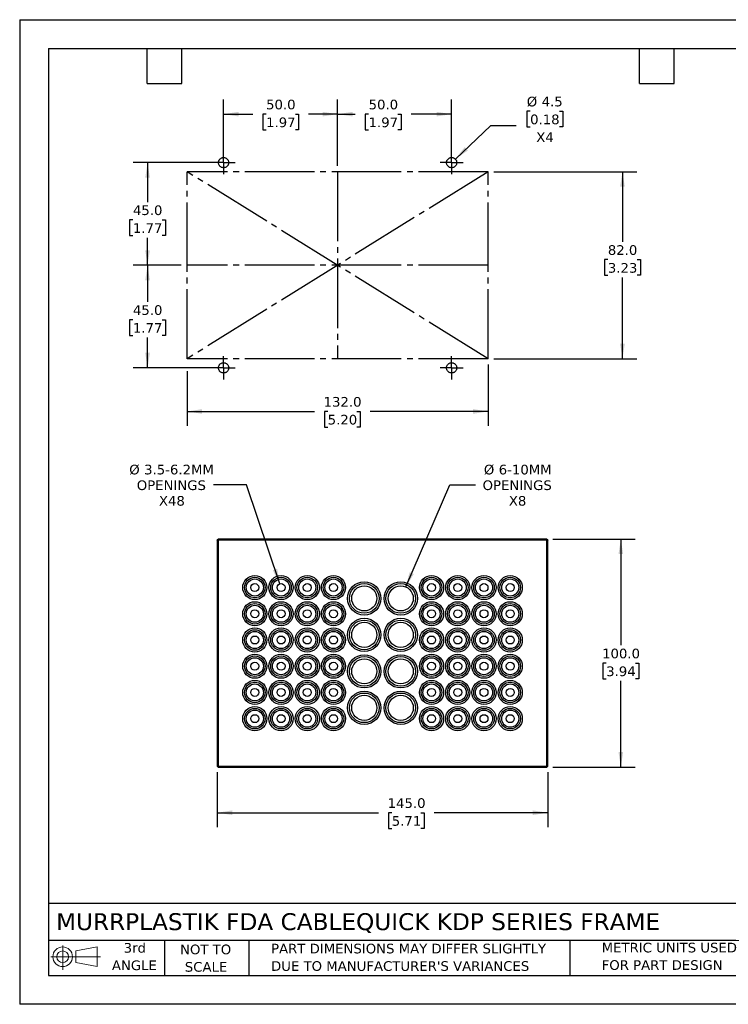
# Model space of a CAD drawing. Header units: millimetres. Extents: x 0 to 559, y 0 to 432.
# Tile 1 of 13: x 0 to 311, y 0 to 432. Entities that reach past the tile are written whole.
import ezdxf

# ---------------------------------------------------------------- set-up
doc = ezdxf.new("R2010")
doc.units = ezdxf.units.MM
doc.header["$LTSCALE"] = 2
doc.linetypes.add('SLD-Center', pattern=[19.05, 15.24, -1.27, 1.27, -1.27])
doc.linetypes.add('SLD-Solid', pattern=[0])
doc.layers.add('CENTER', color=40, linetype='SLD-Center')
doc.layers.add('SLD-DEFPOINTS', color=7, linetype='Continuous')
doc.layers.add('DIMENSIONS', color=140, linetype='SLD-Solid', lineweight=25)
doc.layers.add('TEXT', color=140, linetype='SLD-Solid', lineweight=25)
doc.styles.add('SLDTEXTSTYLE0', font='VERDANA.TTF')
doc.dimstyles.new('SLDDIMSTYLE0', dxfattribs={"dimtxt": 4.316016, "dimasz": 6.604, "dimexe": 0, "dimexo": 0.0625, "dimgap": 1.079004, "dimtad": 0, "dimtih": 1, "dimtoh": 1, "dimrnd": 1e-09, "dimzin": 4, "dimdsep": 46, "dimtxsty": 'SLDTEXTSTYLE0', "dimsah": 1, "dimcen": 0.09, "dimadec": 0, "dimazin": 1, "dimtfac": 1, "dimtofl": 0, "dimtmove": 0, "dimatfit": 3, "dimfxl": 0, "dimfrac": 2, "dimtolj": 1, "dimtzin": 12, "dimarcsym": 0})
doc.dimstyles.new('SLDDIMSTYLE1', dxfattribs={"dimtxt": 4.316016, "dimasz": 6.604, "dimexe": 0, "dimexo": 0.0625, "dimgap": 1.079004, "dimtad": 0, "dimtih": 1, "dimtoh": 1, "dimrnd": 1e-09, "dimzin": 12, "dimdsep": 46, "dimtxsty": 'SLDTEXTSTYLE0', "dimsah": 1, "dimcen": 0, "dimadec": 0, "dimazin": 3, "dimtfac": 1, "dimtofl": 0, "dimtmove": 0, "dimatfit": 3, "dimfxl": 0, "dimfrac": 2, "dimtolj": 1, "dimtzin": 12, "dimarcsym": 0})
doc.dimstyles.new('SLDDIMSTYLE2', dxfattribs={"dimtxt": 4.316016, "dimasz": 6.604, "dimexe": 0, "dimexo": 0.0625, "dimgap": 1.079004, "dimtad": 0, "dimtih": 1, "dimtoh": 1, "dimrnd": 1e-09, "dimzin": 12, "dimdsep": 46, "dimtxsty": 'SLDTEXTSTYLE0', "dimsah": 1, "dimcen": 0, "dimadec": 0, "dimazin": 3, "dimtfac": 1, "dimtofl": 0, "dimtmove": 0, "dimatfit": 3, "dimfxl": 0, "dimfrac": 2, "dimtolj": 1, "dimtzin": 12, "dimarcsym": 0})

# ---------------------------------------------------------------- blocks, each defined once
blk = doc.blocks.new('Block11')
at = {"color": 7, "linetype": 'SLD-Solid', "lineweight": 18}
for p, q in [((5.18, 10.62), (5.18, 0)), ((10.96, 8.33), (20.35, 10.06)), ((20.35, 10.06), (20.35, 1.46)), ((0, 5.76), (21.75, 5.76)), ((10.96, 3.19), (10.96, 8.33)), ((10.96, 3.19), (20.35, 1.46))]:
    blk.add_line(p, q, dxfattribs=at)
for radius in [4.3, 2.57]:
    blk.add_circle((5.18, 5.76), radius, dxfattribs=at)
blk = doc.blocks.new('Block12')
at = {"layer": 'SLD-DEFPOINTS'}
blk.add_blockref('Block11', (0, 0), dxfattribs=at)
blk = doc.blocks.new('_D')
at = {"layer": 'DIMENSIONS'}
for p, q in [((207.96, 365.12), (270.68, 365.12)), ((264.33, 365.12), (264.33, 334.39)), ((257.92, 326.57), (256.47, 326.57)), ((256.47, 326.57), (256.47, 319.71)), ((270.74, 326.57), (272.19, 326.57)), ((272.19, 326.57), (272.19, 319.71)), ((256.47, 319.71), (257.92, 319.71)), ((272.19, 319.71), (270.74, 319.71)), ((264.33, 283.12), (264.33, 318.74)), ((207.96, 283.12), (270.68, 283.12))]:
    blk.add_line(p, q, dxfattribs=at)
for points in [[(264.33, 365.12), (263.31, 358.52), (265.35, 358.52)], [(264.33, 283.12), (265.35, 289.72), (263.31, 289.72)]]:
    blk.add_solid(points, dxfattribs=at)
at = {"layer": 'DIMENSIONS', "char_height": 4.233, "attachment_point": 1, "style": 'SLDTEXTSTYLE0'}
for s, insert in [('82.0', (257.92, 332.91)), ('3.23', (257.92, 325.08))]:
    blk.add_mtext(s, dxfattribs=dict(at, insert=insert))
blk = doc.blocks.new('_D_1')
at = {"layer": 'DIMENSIONS'}
for p, q in [((73.42, 277.6), (73.42, 253.65)), ((205.42, 280.58), (205.42, 253.65)), ((73.42, 260), (129.23, 260)), ((135.07, 260), (133.62, 260)), ((133.62, 260), (133.62, 253.14)), ((147.9, 260), (149.35, 260)), ((149.35, 260), (149.35, 253.14)), ((205.42, 260), (153.75, 260)), ((133.62, 253.14), (135.07, 253.14)), ((149.35, 253.14), (147.9, 253.14))]:
    blk.add_line(p, q, dxfattribs=at)
for points in [[(73.42, 260), (80.02, 258.98), (80.02, 261.02)], [(205.42, 260), (198.81, 261.02), (198.81, 258.98)]]:
    blk.add_solid(points, dxfattribs=at)
at = {"layer": 'DIMENSIONS', "char_height": 4.233, "attachment_point": 1, "style": 'SLDTEXTSTYLE0'}
for s, insert in [('132.0', (133.28, 266.34)), ('5.20', (135.07, 258.52))]:
    blk.add_mtext(s, dxfattribs=dict(at, insert=insert))
blk = doc.blocks.new('_D_2')
at = {"layer": 'DIMENSIONS'}
for p, q in [((86.88, 369.12), (49.73, 369.12)), ((56.08, 369.12), (56.08, 351.85)), ((49.66, 344.02), (48.21, 344.02)), ((48.21, 344.02), (48.21, 337.16)), ((62.49, 344.02), (63.94, 344.02)), ((63.94, 344.02), (63.94, 337.16)), ((48.21, 337.16), (49.66, 337.16)), ((63.94, 337.16), (62.49, 337.16)), ((56.08, 324.12), (56.08, 336.2)), ((70.88, 324.12), (49.73, 324.12))]:
    blk.add_line(p, q, dxfattribs=at)
for points in [[(56.08, 369.12), (55.06, 362.52), (57.09, 362.52)], [(56.08, 324.12), (57.09, 330.72), (55.06, 330.72)]]:
    blk.add_solid(points, dxfattribs=at)
at = {"layer": 'DIMENSIONS', "char_height": 4.233, "attachment_point": 1, "style": 'SLDTEXTSTYLE0'}
for s, insert in [('45.0', (49.66, 350.37)), ('1.77', (49.66, 342.54))]:
    blk.add_mtext(s, dxfattribs=dict(at, insert=insert))
blk = doc.blocks.new('_D_3')
at = {"layer": 'DIMENSIONS'}
for p, q in [((70.88, 324.12), (49.73, 324.12)), ((56.08, 324.12), (56.08, 308.07)), ((49.66, 300.24), (48.21, 300.24)), ((48.21, 300.24), (48.21, 293.38)), ((62.49, 300.24), (63.94, 300.24)), ((63.94, 300.24), (63.94, 293.38)), ((48.21, 293.38), (49.66, 293.38)), ((56.08, 279.12), (56.08, 292.42)), ((63.94, 293.38), (62.49, 293.38)), ((86.88, 279.12), (49.73, 279.12))]:
    blk.add_line(p, q, dxfattribs=at)
for points in [[(56.08, 324.12), (55.06, 317.52), (57.09, 317.52)], [(56.08, 279.12), (57.09, 285.72), (55.06, 285.72)]]:
    blk.add_solid(points, dxfattribs=at)
at = {"layer": 'DIMENSIONS', "char_height": 4.233, "attachment_point": 1, "style": 'SLDTEXTSTYLE0'}
for s, insert in [('45.0', (49.66, 306.59)), ('1.77', (49.66, 298.76))]:
    blk.add_mtext(s, dxfattribs=dict(at, insert=insert))
blk = doc.blocks.new('_D_4')
at = {"layer": 'DIMENSIONS'}
for p, q in [((89.42, 371.66), (89.42, 396.74)), ((139.42, 367.66), (139.42, 396.74)), ((89.42, 390.39), (102.2, 390.39)), ((108.05, 390.39), (106.6, 390.39)), ((106.6, 390.39), (106.6, 383.53)), ((120.88, 390.39), (122.33, 390.39)), ((122.33, 390.39), (122.33, 383.53)), ((139.42, 390.39), (126.72, 390.39)), ((106.6, 383.53), (108.05, 383.53)), ((122.33, 383.53), (120.88, 383.53))]:
    blk.add_line(p, q, dxfattribs=at)
for points in [[(89.42, 390.39), (96.02, 389.37), (96.02, 391.4)], [(139.42, 390.39), (132.81, 391.4), (132.81, 389.37)]]:
    blk.add_solid(points, dxfattribs=at)
at = {"layer": 'DIMENSIONS', "char_height": 4.233, "attachment_point": 1, "style": 'SLDTEXTSTYLE0'}
for s, insert in [('50.0', (108.05, 396.73)), ('1.97', (108.05, 388.91))]:
    blk.add_mtext(s, dxfattribs=dict(at, insert=insert))
blk = doc.blocks.new('_D_5')
at = {"layer": 'DIMENSIONS'}
for p, q in [((139.42, 367.66), (139.42, 396.74)), ((189.42, 371.66), (189.42, 396.74)), ((139.42, 390.39), (147.17, 390.39)), ((153.01, 390.39), (151.56, 390.39)), ((151.56, 390.39), (151.56, 383.53)), ((165.84, 390.39), (167.29, 390.39)), ((167.29, 390.39), (167.29, 383.53)), ((189.42, 390.39), (171.69, 390.39)), ((151.56, 383.53), (153.01, 383.53)), ((167.29, 383.53), (165.84, 383.53))]:
    blk.add_line(p, q, dxfattribs=at)
for points in [[(139.42, 390.39), (146.02, 389.37), (146.02, 391.4)], [(189.42, 390.39), (182.81, 391.4), (182.81, 389.37)]]:
    blk.add_solid(points, dxfattribs=at)
at = {"layer": 'DIMENSIONS', "char_height": 4.233, "attachment_point": 1, "style": 'SLDTEXTSTYLE0'}
for s, insert in [('50.0', (153.01, 396.73)), ('1.97', (153.01, 388.91))]:
    blk.add_mtext(s, dxfattribs=dict(at, insert=insert))
blk = doc.blocks.new('_D_6')
at = {"layer": 'DIMENSIONS'}
for p, q in [((223.83, 391.69), (222.38, 391.69)), ((222.38, 391.69), (222.38, 384.83)), ((236.66, 391.69), (238.11, 391.69)), ((238.11, 391.69), (238.11, 384.83)), ((191.05, 370.67), (206.65, 385.42)), ((206.65, 385.42), (217.76, 385.42)), ((222.38, 384.83), (223.83, 384.83)), ((238.11, 384.83), (236.66, 384.83))]:
    blk.add_line(p, q, dxfattribs=at)
blk.add_solid([(191.05, 370.67), (196.55, 374.47), (195.15, 375.94)], dxfattribs=at)
at = {"layer": 'DIMENSIONS', "char_height": 4.233, "attachment_point": 1, "style": 'SLDTEXTSTYLE0'}
for s, insert in [('%%c', (222.37, 398.03)), ('4.5', (228.89, 398.03)), ('0.18', (223.83, 390.2)), ('X4', (226.52, 382.38))]:
    blk.add_mtext(s, dxfattribs=dict(at, insert=insert))
blk = doc.blocks.new('SW_NOTE_0_2')
at = {"layer": 'TEXT', "color": 0, "char_height": 4.2333, "attachment_point": 1, "style": 'SLDTEXTSTYLE0'}
for s, insert in [('PART DIMENSIONS MAY DIFFER SLIGHTLY ', (0, 5.38)), ("DUE TO MANUFACTURER'S VARIANCES", (0, -2.27))]:
    blk.add_mtext(s, dxfattribs=dict(at, insert=insert))
blk = doc.blocks.new('SW_NOTE_0_3')
at = {"layer": 'TEXT', "color": 0, "char_height": 4.233, "attachment_point": 2, "style": 'SLDTEXTSTYLE0'}
for s, insert in [('NOT TO', (10.52, 5.38)), ('SCALE', (10.71, -2.27))]:
    blk.add_mtext(s, dxfattribs=dict(at, insert=insert))
blk = doc.blocks.new('SW_NOTE_0_4')
at = {"layer": 'TEXT', "color": 0, "char_height": 4.233, "attachment_point": 2, "style": 'SLDTEXTSTYLE0'}
for s, insert in [('3rd', (4.63, 5.38)), ('ANGLE', (4.44, -2.27))]:
    blk.add_mtext(s, dxfattribs=dict(at, insert=insert))
blk = doc.blocks.new('SW_NOTE_0_5')
at = {"layer": 'TEXT', "color": 0, "char_height": 4.2333, "attachment_point": 1, "style": 'SLDTEXTSTYLE0'}
for s, insert in [('METRIC UNITS USED ', (0, 5.38)), ('FOR PART DESIGN', (0, -2.27))]:
    blk.add_mtext(s, dxfattribs=dict(at, insert=insert))
blk = doc.blocks.new('SW_CENTERMARKSYMBOL_0')
at = {"layer": 'CENTER', "color": 0}
for q in [(0, 5.08), (-5.08, 0), (0, -5.08), (5.08, 0)]:
    blk.add_line((0, 0), q, dxfattribs=at)
blk = doc.blocks.new('SW_CENTERMARKSYMBOL_1')
at = {"layer": 'CENTER', "color": 0}
for q in [(0, 5.08), (-5.08, 0), (0, -5.08), (5.08, 0)]:
    blk.add_line((0, 0), q, dxfattribs=at)
blk = doc.blocks.new('SW_CENTERMARKSYMBOL_2')
at = {"layer": 'CENTER', "color": 0}
for q in [(0, 5.08), (-5.08, 0), (0, -5.08), (5.08, 0)]:
    blk.add_line((0, 0), q, dxfattribs=at)
blk = doc.blocks.new('SW_CENTERMARKSYMBOL_3')
at = {"layer": 'CENTER', "color": 0}
for q in [(0, 5.08), (-5.08, 0), (0, -5.08), (5.08, 0)]:
    blk.add_line((0, 0), q, dxfattribs=at)
blk = doc.blocks.new('_D_7')
at = {"layer": 'DIMENSIONS'}
for p, q in [((86.61, 101.88), (86.61, 77.67)), ((231.61, 101.88), (231.61, 77.67)), ((86.61, 84.02), (157.31, 84.02)), ((163.16, 84.02), (161.71, 84.02)), ((161.71, 84.02), (161.71, 77.16)), ((175.98, 84.02), (177.43, 84.02)), ((177.43, 84.02), (177.43, 77.16)), ((231.61, 84.02), (181.83, 84.02)), ((161.71, 77.16), (163.16, 77.16)), ((177.43, 77.16), (175.98, 77.16))]:
    blk.add_line(p, q, dxfattribs=at)
for points in [[(86.61, 84.02), (93.21, 83.01), (93.21, 85.04)], [(231.61, 84.02), (225, 85.04), (225, 83.01)]]:
    blk.add_solid(points, dxfattribs=at)
at = {"layer": 'DIMENSIONS', "char_height": 4.233, "attachment_point": 1, "style": 'SLDTEXTSTYLE0'}
for s, insert in [('145.0', (161.36, 90.37)), ('5.71', (163.16, 82.54))]:
    blk.add_mtext(s, dxfattribs=dict(at, insert=insert))
blk = doc.blocks.new('_D_8')
at = {"layer": 'DIMENSIONS'}
for p, q in [((233.75, 204.02), (269.96, 204.02)), ((263.61, 204.02), (263.61, 157.47)), ((257.19, 149.64), (255.74, 149.64)), ((255.74, 149.64), (255.74, 142.78)), ((270.02, 149.64), (271.47, 149.64)), ((271.47, 149.64), (271.47, 142.78)), ((255.74, 142.78), (257.19, 142.78)), ((271.47, 142.78), (270.02, 142.78)), ((263.61, 104.02), (263.61, 141.82)), ((233.75, 104.02), (269.96, 104.02))]:
    blk.add_line(p, q, dxfattribs=at)
for points in [[(263.61, 204.02), (262.59, 197.42), (264.62, 197.42)], [(263.61, 104.02), (264.62, 110.63), (262.59, 110.63)]]:
    blk.add_solid(points, dxfattribs=at)
at = {"layer": 'DIMENSIONS', "char_height": 4.233, "attachment_point": 1, "style": 'SLDTEXTSTYLE0'}
for s, insert in [('100.0', (255.4, 155.98)), ('3.94', (257.19, 148.16))]:
    blk.add_mtext(s, dxfattribs=dict(at, insert=insert))
blk = doc.blocks.new('_D_9')
at = {"layer": 'DIMENSIONS'}
for p, q in [((99.41, 227.82), (85, 227.82)), ((114.05, 184.43), (99.41, 227.82))]:
    blk.add_line(p, q, dxfattribs=at)
blk.add_solid([(114.05, 184.43), (112.9, 191.01), (110.97, 190.36)], dxfattribs=at)
at = {"layer": 'DIMENSIONS', "char_height": 4.233, "attachment_point": 1, "style": 'SLDTEXTSTYLE0'}
for s, insert in [('%%c', (48.05, 236.63)), ('3.5-6.2MM', (54.57, 236.63)), ('OPENINGS', (51.35, 229.77)), ('X48', (61.06, 222.91))]:
    blk.add_mtext(s, dxfattribs=dict(at, insert=insert))
blk = doc.blocks.new('_D_10')
at = {"layer": 'DIMENSIONS'}
for p, q in [((169.29, 183.07), (188.7, 227.82)), ((188.7, 227.82), (199.81, 227.82))]:
    blk.add_line(p, q, dxfattribs=at)
blk.add_solid([(169.29, 183.07), (172.85, 188.72), (170.99, 189.53)], dxfattribs=at)
at = {"layer": 'DIMENSIONS', "char_height": 4.233, "attachment_point": 1, "style": 'SLDTEXTSTYLE0'}
for s, insert in [('%%c', (203.55, 236.63)), ('6-10MM', (210.06, 236.63)), ('OPENINGS', (202.99, 229.77)), ('X8', (214.5, 222.91))]:
    blk.add_mtext(s, dxfattribs=dict(at, insert=insert))

msp = doc.modelspace()

# ---------------------------------------------------------------- linework, layer by layer
at = {"color": 7, "linetype": 'SLD-Solid'}
for p, q in [((0.005, 431.805), (0.005, 0.005)), ((0.005, 431.805), (558.805, 431.805)), ((558.805, 0.005), (0.005, 0.005))]:
    msp.add_line(p, q, dxfattribs=at)
for p, q in [((86.607, 203.623), (86.807, 203.823)), ((86.607, 203.623), (86.607, 104.423)), ((86.807, 203.823), (87.007, 204.023)), ((87.007, 203.623), (86.807, 203.823)), ((231.207, 204.023), (87.007, 204.023)), ((87.007, 203.623), (87.007, 104.423)), ((231.207, 203.623), (87.007, 203.623)), ((231.207, 204.023), (231.407, 203.823)), ((231.207, 203.623), (231.407, 203.823)), ((231.207, 104.423), (231.207, 203.623)), ((231.407, 203.823), (231.607, 203.623)), ((231.607, 104.423), (231.607, 203.623)), ((86.807, 104.223), (86.607, 104.423)), ((86.807, 104.223), (87.007, 104.423)), ((87.007, 104.023), (86.807, 104.223)), ((87.007, 104.423), (231.207, 104.423)), ((87.007, 104.023), (231.207, 104.023)), ((231.207, 104.423), (231.407, 104.223)), ((231.407, 104.223), (231.207, 104.023)), ((231.607, 104.423), (231.407, 104.223))]:
    msp.add_line(p, q)
for centre, radius in [((103.107, 182.773), 5.3), ((103.107, 182.773), 4.5), ((103.107, 182.773), 3.75), ((114.607, 182.773), 5.3), ((114.607, 182.773), 4.5), ((114.607, 182.773), 3.75), ((126.107, 182.773), 5.3), ((126.107, 182.773), 4.5), ((126.107, 182.773), 3.75), ((137.607, 182.773), 5.3), ((137.607, 182.773), 4.5), ((137.607, 182.773), 3.75), ((180.607, 182.773), 5.3), ((180.607, 182.773), 4.5), ((180.607, 182.773), 3.75), ((192.107, 182.773), 5.3), ((192.107, 182.773), 4.5), ((192.107, 182.773), 3.75), ((203.607, 182.773), 5.3), ((203.607, 182.773), 4.5), ((203.607, 182.773), 3.75), ((215.107, 182.773), 5.3), ((215.107, 182.773), 4.5), ((215.107, 182.773), 3.75), ((103.107, 182.773), 1.75), ((114.607, 182.773), 1.75), ((126.107, 182.773), 1.75), ((137.607, 182.773), 1.75), ((151.107, 178.023), 7.3), ((151.107, 178.023), 6.5), ((151.107, 178.023), 5.5), ((167.107, 178.023), 7.3), ((167.107, 178.023), 6.5), ((167.107, 178.023), 5.5), ((180.607, 182.773), 1.75), ((192.107, 182.773), 1.75), ((203.607, 182.773), 1.75), ((215.107, 182.773), 1.75), ((103.107, 171.273), 5.3), ((103.107, 171.273), 4.5), ((103.107, 171.273), 3.75), ((103.107, 171.273), 1.75), ((114.607, 171.273), 5.3), ((114.607, 171.273), 4.5), ((114.607, 171.273), 3.75), ((114.607, 171.273), 1.75), ((126.107, 171.273), 5.3), ((126.107, 171.273), 4.5), ((126.107, 171.273), 3.75), ((126.107, 171.273), 1.75), ((137.607, 171.273), 5.3), ((137.607, 171.273), 4.5), ((137.607, 171.273), 3.75), ((137.607, 171.273), 1.75), ((180.607, 171.273), 5.3), ((180.607, 171.273), 4.5), ((180.607, 171.273), 3.75), ((180.607, 171.273), 1.75), ((192.107, 171.273), 5.3), ((192.107, 171.273), 4.5), ((192.107, 171.273), 3.75), ((192.107, 171.273), 1.75), ((203.607, 171.273), 5.3), ((203.607, 171.273), 4.5), ((203.607, 171.273), 3.75), ((203.607, 171.273), 1.75), ((215.107, 171.273), 5.3), ((215.107, 171.273), 4.5), ((215.107, 171.273), 3.75), ((215.107, 171.273), 1.75), ((151.107, 162.023), 7.3), ((151.107, 162.023), 6.5), ((167.107, 162.023), 7.3), ((167.107, 162.023), 6.5), ((103.107, 159.773), 5.3), ((103.107, 159.773), 4.5), ((114.607, 159.773), 5.3), ((114.607, 159.773), 4.5), ((126.107, 159.773), 5.3), ((126.107, 159.773), 4.5), ((137.607, 159.773), 5.3), ((137.607, 159.773), 4.5), ((151.107, 162.023), 5.5), ((167.107, 162.023), 5.5), ((180.607, 159.773), 5.3), ((180.607, 159.773), 4.5), ((192.107, 159.773), 5.3), ((192.107, 159.773), 4.5), ((203.607, 159.773), 5.3), ((203.607, 159.773), 4.5), ((215.107, 159.773), 5.3), ((215.107, 159.773), 4.5), ((103.107, 159.773), 3.75), ((103.107, 159.773), 1.75), ((114.607, 159.773), 3.75), ((114.607, 159.773), 1.75), ((126.107, 159.773), 3.75), ((126.107, 159.773), 1.75), ((137.607, 159.773), 3.75), ((137.607, 159.773), 1.75), ((180.607, 159.773), 3.75), ((180.607, 159.773), 1.75), ((192.107, 159.773), 3.75), ((192.107, 159.773), 1.75), ((203.607, 159.773), 3.75), ((203.607, 159.773), 1.75), ((215.107, 159.773), 3.75), ((215.107, 159.773), 1.75), ((103.107, 148.273), 5.3), ((103.107, 148.273), 4.5), ((103.107, 148.273), 3.75), ((114.607, 148.273), 5.3), ((114.607, 148.273), 4.5), ((114.607, 148.273), 3.75), ((126.107, 148.273), 5.3), ((126.107, 148.273), 4.5), ((126.107, 148.273), 3.75), ((137.607, 148.273), 5.3), ((137.607, 148.273), 4.5), ((137.607, 148.273), 3.75), ((151.107, 146.023), 7.3), ((151.107, 146.023), 6.5), ((151.107, 146.023), 5.5), ((167.107, 146.023), 7.3), ((167.107, 146.023), 6.5), ((167.107, 146.023), 5.5), ((180.607, 148.273), 5.3), ((180.607, 148.273), 4.5), ((180.607, 148.273), 3.75), ((192.107, 148.273), 5.3), ((192.107, 148.273), 4.5), ((192.107, 148.273), 3.75), ((203.607, 148.273), 5.3), ((203.607, 148.273), 4.5), ((203.607, 148.273), 3.75), ((215.107, 148.273), 5.3), ((215.107, 148.273), 4.5), ((215.107, 148.273), 3.75), ((103.107, 148.273), 1.75), ((114.607, 148.273), 1.75), ((126.107, 148.273), 1.75), ((137.607, 148.273), 1.75), ((180.607, 148.273), 1.75), ((192.107, 148.273), 1.75), ((203.607, 148.273), 1.75), ((215.107, 148.273), 1.75), ((103.107, 136.773), 5.3), ((103.107, 136.773), 4.5), ((103.107, 136.773), 3.75), ((103.107, 136.773), 1.75), ((114.607, 136.773), 5.3), ((114.607, 136.773), 4.5), ((114.607, 136.773), 3.75), ((114.607, 136.773), 1.75), ((126.107, 136.773), 5.3), ((126.107, 136.773), 4.5), ((126.107, 136.773), 3.75), ((126.107, 136.773), 1.75), ((137.607, 136.773), 5.3), ((137.607, 136.773), 4.5), ((137.607, 136.773), 3.75), ((137.607, 136.773), 1.75), ((180.607, 136.773), 5.3), ((180.607, 136.773), 4.5), ((180.607, 136.773), 3.75), ((180.607, 136.773), 1.75), ((192.107, 136.773), 5.3), ((192.107, 136.773), 4.5), ((192.107, 136.773), 3.75), ((192.107, 136.773), 1.75), ((203.607, 136.773), 5.3), ((203.607, 136.773), 4.5), ((203.607, 136.773), 3.75), ((203.607, 136.773), 1.75), ((215.107, 136.773), 5.3), ((215.107, 136.773), 4.5), ((215.107, 136.773), 3.75), ((215.107, 136.773), 1.75), ((151.107, 130.023), 7.3), ((151.107, 130.023), 6.5), ((151.107, 130.023), 5.5), ((167.107, 130.023), 7.3), ((167.107, 130.023), 6.5), ((167.107, 130.023), 5.5), ((103.107, 125.273), 5.3), ((103.107, 125.273), 4.5), ((114.607, 125.273), 5.3), ((114.607, 125.273), 4.5), ((126.107, 125.273), 5.3), ((126.107, 125.273), 4.5), ((137.607, 125.273), 5.3), ((137.607, 125.273), 4.5), ((180.607, 125.273), 5.3), ((180.607, 125.273), 4.5), ((192.107, 125.273), 5.3), ((192.107, 125.273), 4.5), ((203.607, 125.273), 5.3), ((203.607, 125.273), 4.5), ((215.107, 125.273), 5.3), ((215.107, 125.273), 4.5), ((103.107, 125.273), 3.75), ((103.107, 125.273), 1.75), ((114.607, 125.273), 3.75), ((114.607, 125.273), 1.75), ((126.107, 125.273), 3.75), ((126.107, 125.273), 1.75), ((137.607, 125.273), 3.75), ((137.607, 125.273), 1.75), ((180.607, 125.273), 3.75), ((180.607, 125.273), 1.75), ((192.107, 125.273), 3.75), ((192.107, 125.273), 1.75), ((203.607, 125.273), 3.75), ((203.607, 125.273), 1.75), ((215.107, 125.273), 3.75), ((215.107, 125.273), 1.75)]:
    msp.add_circle(centre, radius)
at = {"layer": 'CENTER'}
for p, q in [((205.417, 365.12), (73.417, 365.12)), ((73.417, 283.12), (73.417, 365.12)), ((205.417, 283.12), (73.417, 365.12)), ((205.417, 365.12), (73.417, 283.12)), ((139.417, 365.12), (139.417, 283.12)), ((205.417, 283.12), (205.417, 365.12)), ((205.417, 324.12), (73.417, 324.12)), ((205.417, 283.12), (73.417, 283.12))]:
    msp.add_line(p, q, dxfattribs=at)
for centre in [(89.417, 369.12), (189.417, 369.12), (89.417, 279.12), (189.417, 279.12)]:
    msp.add_circle(centre, 2.25, dxfattribs=at)
at = {"layer": 'TEXT'}
for p, q in [((12.7, 419.1), (546.1, 419.1)), ((12.7, 419.1), (12.7, 12.7)), ((55.88, 403.86), (55.88, 419.1)), ((71.12, 403.86), (71.12, 419.1)), ((271.78, 403.86), (271.78, 419.1)), ((287.02, 403.86), (287.02, 419.1)), ((55.88, 403.86), (71.12, 403.86)), ((271.78, 403.86), (287.02, 403.86)), ((546.1, 44.252), (12.7, 44.252)), ((546.1, 27.94), (12.7, 27.94)), ((63.5, 27.94), (63.5, 12.7)), ((100.423, 27.94), (100.423, 12.7)), ((241.293, 27.94), (241.293, 12.7)), ((12.7, 12.7), (546.1, 12.7))]:
    msp.add_line(p, q, dxfattribs=at)

# ---------------------------------------------------------------- block references
at = {"layer": 'CENTER'}
for name, p in [('SW_CENTERMARKSYMBOL_1', (89.417, 369.12)), ('SW_CENTERMARKSYMBOL_0', (189.417, 369.12)), ('SW_CENTERMARKSYMBOL_2', (89.417, 279.12)), ('SW_CENTERMARKSYMBOL_3', (189.417, 279.12))]:
    msp.add_blockref(name, p, dxfattribs=at)
at = {"layer": 'SLD-DEFPOINTS'}
msp.add_blockref('Block12', (13.676, 15.108), dxfattribs=at)
at = {"layer": 'TEXT'}
for name, p in [('SW_NOTE_0_4', (45.863, 21.504)), ('SW_NOTE_0_3', (71.019, 20.814)), ('SW_NOTE_0_2', (110.239, 21.185)), ('SW_NOTE_0_5', (255.209, 21.615))]:
    msp.add_blockref(name, p, dxfattribs=at)

# ---------------------------------------------------------------- texts
at = {"layer": 'TEXT', "insert": (15.931, 39.964), "char_height": 7.40833, "attachment_point": 1, "style": 'SLDTEXTSTYLE0'}
msp.add_mtext('MURRPLASTIK FDA CABLEQUICK KDP SERIES FRAME', dxfattribs=at)

# ---------------------------------------------------------------- dimensions: what is measured, and where the dimension line sits
at = {"layer": 'DIMENSIONS'}
dim = msp.add_diameter_dim_2p(p1=(187.783, 367.573), p2=(191.052, 370.666), text='<>\\PX4', dimstyle='SLDDIMSTYLE1', dxfattribs=at)
dim.commit()
dim.dimension.update_dxf_attribs({"geometry": '_D_6', "text_midpoint": (230.246, 388.256), "dimtype": 163})
for base, p1, p2, picture, middle in [((139.417, 390.388), (89.417, 369.12), (139.417, 365.12), '_D_4', (114.464, 390.388)), ((139.417, 390.388), (189.417, 369.12), (139.417, 365.12), '_D_5', (159.427, 390.388)), ((73.417, 259.999), (205.417, 283.12), (73.417, 283.12), '_D_1', (141.486, 259.999)), ((86.607, 84.023), (231.607, 104.423), (86.607, 104.423), '_D_7', (169.569, 84.023))]:
    dim = msp.add_linear_dim(base=base, p1=p1, p2=p2, dimstyle='SLDDIMSTYLE0', dxfattribs=at)
    dim.commit()
    dim.dimension.update_dxf_attribs({"geometry": picture, "text_midpoint": middle, "dimtype": 160})
for base, p1, p2, picture, middle in [((56.077, 324.12), (89.417, 369.12), (73.417, 324.12), '_D_2', (56.077, 344.024)), ((264.329, 365.12), (205.417, 283.12), (205.417, 365.12), '_D', (264.329, 326.567)), ((56.077, 324.12), (89.417, 279.12), (73.417, 324.12), '_D_3', (56.077, 300.244)), ((263.607, 104.023), (231.207, 204.023), (231.207, 104.023), '_D_8', (263.607, 149.641))]:
    dim = msp.add_linear_dim(base=base, p1=p1, p2=p2, angle=90, dimstyle='SLDDIMSTYLE0', dxfattribs=at)
    dim.commit()
    dim.dimension.update_dxf_attribs({"geometry": picture, "text_midpoint": middle, "dimtype": 160})
for p1, p2, text, picture, middle in [((115.166, 181.115), (114.047, 184.431), '%%c3.5-6.2MM\\POPENINGS\\PX48', '_D_9', (66.586, 227.822)), ((164.919, 172.977), (169.295, 183.069), '%%c6-10MM\\POPENINGS\\PX8', '_D_10', (218.23, 227.822))]:
    dim = msp.add_diameter_dim_2p(p1=p1, p2=p2, text=text, dimstyle='SLDDIMSTYLE2', override={"dimpost": '<>'}, dxfattribs=at)
    dim.commit()
    dim.dimension.update_dxf_attribs({"geometry": picture, "text_midpoint": middle, "dimtype": 163})

doc.saveas('drawing.dxf')
